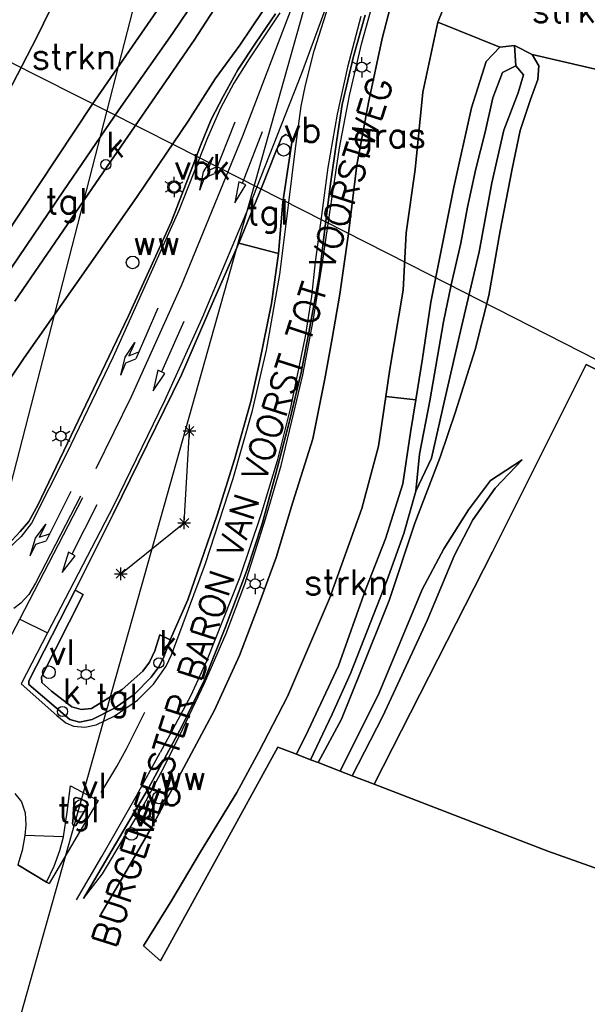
# Model space of a CAD drawing. Header units: millimetres. Extents: x 129727 to 131402, y 399018 to 399724.
# Tile 27 of 60: x 130059 to 130116, y 399271 to 399368. Entities that reach past the tile are written whole.
import ezdxf
from ezdxf.enums import TextEntityAlignment as Align

# ---------------------------------------------------------------- set-up
doc = ezdxf.new("R2010")
doc.units = ezdxf.units.MM
for name, color, linetype in [('EWD-MB-NW-MBUISVLG', 1, 'Continuous'), ('HTI_grens RWS', 162, 'FENCELINE1'), ('MDI-IN-OPNAMEGRENS', 7, 'Continuous'), ('MDI-VL-BEPLANTING', 7, 'Continuous'), ('MDI-VL-GRAS', 7, 'Continuous'), ('MDI-VL-GROND', 7, 'Continuous'), ('MDI-VL-TALUD', 7, 'Continuous'), ('MDI-VL-VERHARDING', 7, 'Continuous'), ('MDI-XX-BEPLANTING', 80, 'Continuous'), ('MDI-XX-BORD', 255, 'Continuous'), ('MDI-XX-GELEIDERAIL', 200, 'Continuous'), ('MDI-XX-GRAS', 7, 'Continuous'), ('MDI-XX-GREPPEL', 160, 'Continuous'), ('MDI-XX-MARKERING', 251, 'Continuous'), ('MDI-XX-RASTER', 255, 'Continuous'), ('MDI-XX-RIOLERING', 130, 'Continuous'), ('MDI-XX-TALUD', 84, 'Continuous'), ('MDI-XX-TEKST25', 12, 'Continuous'), ('MDI-XX-TERREINAFSCH', 253, 'Continuous'), ('MDI-XX-VERHARDING', 30, 'Continuous')]:
    doc.layers.add(name, color=color, linetype=linetype)
doc.styles.add('ROMANS25', font='ROMANS.shx', dxfattribs={"height": 2.5})
doc.linetypes.add('FENCELINE1', pattern='A,6.35,-2.54,[133,ltypeshp.shx,S=2.54,R=0,X=-2.54,Y=0],-2.54,25.4', length=36.83)

msp = doc.modelspace()

# ---------------------------------------------------------------- linework, layer by layer
for p, q in [((130093.274, 399364.262), (130093.274, 399364.762)), ((130092.841, 399364.012), (130092.408, 399364.262)), ((130093.707, 399364.012), (130094.14, 399364.262)), ((130092.841, 399363.512), (130092.408, 399363.262)), ((130093.274, 399363.262), (130093.274, 399362.762)), ((130093.707, 399363.512), (130094.14, 399363.262)), ((130080.722, 399358.319), (130078.715, 399353.252)), ((130083.444, 399357.361), (130081.466, 399352.283)), ((130077.647, 399353.406), (130078.552, 399354.876)), ((130078.552, 399354.876), (130078.018, 399353.528)), ((130078.018, 399353.528), (130078.991, 399353.949)), ((130077.263, 399351.622), (130077.647, 399353.406)), ((130077.741, 399352.831), (130078.715, 399353.252)), ((130074.289, 399352.169), (130073.856, 399352.419)), ((130074.722, 399352.419), (130074.722, 399352.919)), ((130075.155, 399352.169), (130075.588, 399352.419)), ((130077.263, 399351.622), (130077.741, 399352.831)), ((130081.116, 399352.419), (130080.721, 399350.373)), ((130080.721, 399350.373), (130081.815, 399352.147)), ((130081.815, 399352.147), (130081.116, 399352.419)), ((130074.289, 399351.669), (130073.856, 399351.419)), ((130074.722, 399351.419), (130074.722, 399350.919)), ((130075.155, 399351.669), (130075.588, 399351.419)), ((130073.103, 399339.931), (130070.947, 399334.926)), ((130075.672, 399338.638), (130073.471, 399333.652)), ((130069.883, 399335.112), (130070.832, 399336.554)), ((130070.832, 399336.554), (130070.258, 399335.222)), ((130070.258, 399335.222), (130071.243, 399335.615)), ((130069.447, 399333.34), (130069.883, 399335.112)), ((130069.447, 399333.34), (130069.961, 399334.534)), ((130069.961, 399334.534), (130070.947, 399334.926)), ((130073.128, 399333.804), (130072.643, 399331.777)), ((130072.643, 399331.777), (130073.814, 399333.501)), ((130073.814, 399333.501), (130073.128, 399333.804)), ((130063.107, 399327.542), (130062.674, 399327.792)), ((130063.54, 399327.792), (130063.54, 399328.292)), ((130063.973, 399327.542), (130064.406, 399327.792)), ((130075.62, 399327.813), (130076.87, 399327.813)), ((130075.803, 399327.371), (130076.687, 399328.255)), ((130076.687, 399327.371), (130075.803, 399328.255)), ((130076.245, 399327.188), (130076.245, 399328.438)), ((130063.107, 399327.042), (130062.674, 399326.792)), ((130063.54, 399326.792), (130063.54, 399326.292)), ((130063.973, 399327.042), (130064.406, 399326.792)), ((130064.508, 399321.839), (130062.069, 399316.965)), ((130067.077, 399320.504), (130064.604, 399315.648)), ((130075.283, 399318.274), (130076.167, 399319.158)), ((130076.167, 399318.274), (130075.283, 399319.158)), ((130075.725, 399318.091), (130075.725, 399319.341)), ((130061.019, 399317.211), (130062.047, 399318.597)), ((130062.047, 399318.597), (130061.399, 399317.301)), ((130075.1, 399318.716), (130076.35, 399318.716)), ((130060.481, 399315.467), (130061.019, 399317.211)), ((130061.063, 399316.63), (130062.069, 399316.965)), ((130061.399, 399317.301), (130062.405, 399317.636)), ((130060.481, 399315.467), (130061.063, 399316.63)), ((130064.269, 399315.818), (130063.673, 399313.821)), ((130063.673, 399313.821), (130064.938, 399315.477)), ((130064.938, 399315.477), (130064.269, 399315.818)), ((130069.002, 399313.251), (130069.886, 399314.135)), ((130069.886, 399313.251), (130069.002, 399314.135)), ((130069.444, 399313.068), (130069.444, 399314.318)), ((130068.819, 399313.693), (130070.069, 399313.693)), ((130082.317, 399312.941), (130081.884, 399313.191)), ((130082.75, 399313.191), (130082.75, 399313.691)), ((130083.183, 399312.941), (130083.616, 399313.191)), ((130082.317, 399312.441), (130081.884, 399312.191)), ((130082.75, 399312.191), (130082.75, 399311.691)), ((130083.183, 399312.441), (130083.616, 399312.191)), ((130066.023, 399304.242), (130066.023, 399304.742)), ((130065.59, 399303.992), (130065.157, 399304.242)), ((130065.59, 399303.492), (130065.157, 399303.242)), ((130066.456, 399303.992), (130066.889, 399304.242)), ((130066.456, 399303.492), (130066.889, 399303.242)), ((130066.023, 399303.242), (130066.023, 399302.742)), ((130071.794, 399290.542), (130071.794, 399291.042)), ((130071.361, 399290.292), (130070.928, 399290.542)), ((130071.361, 399289.792), (130070.928, 399289.542)), ((130072.227, 399290.292), (130072.66, 399290.542)), ((130072.227, 399289.792), (130072.66, 399289.542)), ((130071.794, 399289.542), (130071.794, 399289.042))]:
    msp.add_line(p, q)
for centre, radius in [((130093.274, 399363.762), 0.5), ((130085.547, 399355.596), 0.625), ((130067.982, 399354.131), 0.5), ((130074.722, 399351.919), 0.625), ((130074.722, 399351.919), 0.5), ((130070.62, 399344.462), 0.625), ((130063.54, 399327.292), 0.5), ((130082.75, 399312.691), 0.5), ((130073.222, 399304.881), 0.5), ((130062.346, 399303.959), 0.625), ((130066.023, 399303.742), 0.5), ((130063.693, 399300.087), 0.5), ((130073.215, 399291.581), 0.625), ((130065.519, 399290.754), 0.625), ((130071.794, 399290.042), 0.625), ((130071.794, 399290.042), 0.5), ((130070.513, 399287.985), 0.625)]:
    msp.add_circle(centre, radius)
at = {"layer": 'EWD-MB-NW-MBUISVLG'}
for points in [[(130078.41, 399399.725), (130040.103, 399250.928)], [(130094.063, 399392.721), (130047.575, 399227.662)]]:
    msp.add_lwpolyline(points, dxfattribs=at)
at = {"layer": 'HTI_grens RWS', "linetype": 'FENCELINE1', "ltscale": 0.2}
msp.add_lwpolyline([(130000, 399394.103), (130023.492, 399382.014), (130051.869, 399367.611), (130074.726, 399356.089), (130099.987, 399343.266), (130254.29, 399264.59), (130319.155, 399252.697), (130442.229, 399230.165), (130761.979, 399171.579), (130855.528, 399169.639)], dxfattribs=at)
at = {"layer": 'MDI-IN-OPNAMEGRENS'}
for p, q in [((130073.366, 399275.425), (130084.989, 399296.561)), ((130084.989, 399296.561), (130086.832, 399295.85)), ((130086.832, 399295.85), (130088.217, 399295.316)), ((130088.217, 399295.316), (130088.955, 399295.032)), ((130088.955, 399295.032), (130091.129, 399294.194)), ((130091.129, 399294.194), (130092.341, 399293.726)), ((130092.341, 399293.726), (130094.513, 399292.889)), ((130094.513, 399292.889), (130111.674, 399286.272)), ((130111.674, 399286.272), (130122.119, 399282.542)), ((130059.26, 399284.925), (130062.106, 399283.229)), ((130062.106, 399283.229), (130062.369, 399283.073)), ((130071.706, 399276.904), (130073.366, 399275.425))]:
    msp.add_line(p, q, dxfattribs=at)
at = {"layer": 'MDI-VL-BEPLANTING'}
for p, q in [((130061.173, 399366.807), (130064.644, 399373.927)), ((130076.281, 399374.033), (130066.632, 399360.084)), ((130100.792, 399368.224), (130102.664, 399372.885)), ((130106.926, 399365.735), (130100.792, 399368.224)), ((130100.792, 399368.224), (130100.792, 399368.224)), ((130056.557, 399357.901), (130061.173, 399366.807)), ((130108.391, 399365.917), (130106.926, 399365.735)), ((130110.137, 399365.03), (130108.391, 399365.917)), ((130110.787, 399363.896), (130110.137, 399365.03)), ((130110.137, 399365.03), (130117.968, 399363.213)), ((130117.968, 399363.213), (130110.137, 399365.03)), ((130110.692, 399362.544), (130110.787, 399363.896)), ((130109.97, 399360.573), (130110.692, 399362.544)), ((130066.632, 399360.084), (130057.878, 399346.91)), ((130108.937, 399357.504), (130109.97, 399360.573)), ((130108.16, 399353.712), (130108.937, 399357.504)), ((130106.949, 399347.604), (130108.16, 399353.712)), ((130105.84, 399341.192), (130106.949, 399347.604)), ((130104.493, 399335.866), (130105.84, 399341.192)), ((130102.553, 399329.703), (130104.493, 399335.866)), ((130115.476, 399334.389), (130106.213, 399315.879)), ((130128.589, 399327.671), (130115.476, 399334.389)), ((130094.933, 399326.318), (130095.663, 399331.214)), ((130095.663, 399331.214), (130098.615, 399330.876)), ((130098.615, 399330.876), (130098.089, 399327.656)), ((130101.03, 399325.209), (130102.553, 399329.703)), ((130098.089, 399327.656), (130097.33, 399322.59)), ((130093.284, 399320.134), (130094.933, 399326.318)), ((130098.535, 399318.695), (130101.03, 399325.209)), ((130109.12, 399324.957), (130106.007, 399322.923)), ((130106.469, 399322.165), (130109.12, 399324.957)), ((130106.007, 399322.923), (130103.84, 399319.999)), ((130097.33, 399322.59), (130095.624, 399317.16)), ((130104.257, 399319.01), (130106.469, 399322.165)), ((130090.085, 399311.265), (130093.284, 399320.134)), ((130103.84, 399319.999), (130101.38, 399316.146)), ((130102.434, 399315.538), (130104.257, 399319.01)), ((130095.979, 399311.059), (130098.535, 399318.695)), ((130095.624, 399317.16), (130093.647, 399312.106)), ((130101.38, 399316.146), (130099.264, 399312.15)), ((130106.213, 399315.879), (130094.513, 399292.889)), ((130099.758, 399309.061), (130102.434, 399315.538)), ((130093.647, 399312.106), (130090.966, 399304.581)), ((130099.264, 399312.15), (130094.985, 399301.941)), ((130085.944, 399301.555), (130090.085, 399311.265)), ((130093.18, 399304.055), (130095.979, 399311.059)), ((130095.357, 399299.626), (130099.758, 399309.061)), ((130090.966, 399304.581), (130087.983, 399298.211)), ((130091.262, 399299.32), (130093.18, 399304.055)), ((130083.099, 399296.089), (130085.944, 399301.555)), ((130094.985, 399301.941), (130091.129, 399294.194)), ((130092.341, 399293.726), (130095.357, 399299.626)), ((130088.955, 399295.032), (130091.262, 399299.32)), ((130087.983, 399298.211), (130086.832, 399295.85)), ((130084.989, 399296.561), (130073.366, 399275.425)), ((130086.832, 399295.85), (130084.989, 399296.561)), ((130080.939, 399292.068), (130083.099, 399296.089)), ((130091.129, 399294.194), (130088.955, 399295.032)), ((130094.513, 399292.889), (130092.341, 399293.726)), ((130077.345, 399286.218), (130080.939, 399292.068)), ((130074.514, 399281.434), (130077.345, 399286.218)), ((130071.706, 399276.904), (130074.514, 399281.434)), ((130073.366, 399275.425), (130071.706, 399276.904))]:
    msp.add_line(p, q, dxfattribs=at)
at = {"layer": 'MDI-VL-GRAS'}
for p, q in [((130064.644, 399373.927), (130061.173, 399366.807)), ((130066.632, 399360.084), (130076.281, 399374.033)), ((130102.664, 399372.885), (130100.792, 399368.224)), ((130077.705, 399371.769), (130074.561, 399367.08)), ((130095.301, 399366.616), (130096.786, 399372.326)), ((130096.786, 399372.326), (130095.301, 399366.616)), ((130081.238, 399365.926), (130083.531, 399369.376)), ((130084.738, 399369.023), (130082.846, 399366.235)), ((130092.463, 399364.833), (130093.614, 399368.893)), ((130099.328, 399361.307), (130100.792, 399368.224)), ((130100.792, 399368.224), (130099.328, 399361.307)), ((130100.792, 399368.224), (130106.926, 399365.735)), ((130061.173, 399366.807), (130056.557, 399357.901)), ((130074.561, 399367.08), (130069.25, 399359.535)), ((130093.946, 399360.275), (130095.301, 399366.616)), ((130095.301, 399366.616), (130093.946, 399360.275)), ((130078.792, 399362.603), (130081.238, 399365.926)), ((130082.846, 399366.235), (130081.026, 399363.514)), ((130105.583, 399364.32), (130106.926, 399365.735)), ((130106.926, 399365.735), (130105.583, 399364.32)), ((130106.926, 399365.735), (130108.391, 399365.917)), ((130108.391, 399365.917), (130108.494, 399363.886)), ((130108.494, 399363.886), (130108.391, 399365.917)), ((130108.391, 399365.917), (130110.137, 399365.03)), ((130091.338, 399360.09), (130092.463, 399364.833)), ((130110.137, 399365.03), (130110.787, 399363.896)), ((130104.123, 399359.741), (130105.583, 399364.32)), ((130105.583, 399364.32), (130104.123, 399359.741)), ((130108.494, 399363.886), (130107.176, 399363.255)), ((130107.176, 399363.255), (130108.494, 399363.886)), ((130109.26, 399363.015), (130108.494, 399363.886)), ((130108.494, 399363.886), (130108.494, 399363.886)), ((130108.494, 399363.886), (130109.26, 399363.015)), ((130110.787, 399363.896), (130110.692, 399362.544)), ((130081.026, 399363.514), (130079.564, 399360.867)), ((130107.176, 399363.255), (130106.251, 399360.721)), ((130106.251, 399360.721), (130107.176, 399363.255)), ((130108.727, 399361.233), (130109.26, 399363.015)), ((130109.26, 399363.015), (130108.727, 399361.233)), ((130076.116, 399358.432), (130078.792, 399362.603)), ((130110.692, 399362.544), (130109.97, 399360.573)), ((130079.564, 399360.867), (130078.375, 399358.58)), ((130098.56, 399353.653), (130099.328, 399361.307)), ((130099.328, 399361.307), (130098.56, 399353.653)), ((130107.319, 399357.548), (130108.727, 399361.233)), ((130108.727, 399361.233), (130107.319, 399357.548)), ((130057.878, 399346.91), (130066.632, 399360.084)), ((130090.8, 399356.588), (130091.338, 399360.09)), ((130092.793, 399354.086), (130093.946, 399360.275)), ((130093.946, 399360.275), (130092.793, 399354.086)), ((130106.251, 399360.721), (130105.479, 399357.342)), ((130105.479, 399357.342), (130106.251, 399360.721)), ((130109.97, 399360.573), (130108.937, 399357.504)), ((130069.25, 399359.535), (130063.805, 399351.546)), ((130102.383, 399351.913), (130104.123, 399359.741)), ((130104.123, 399359.741), (130102.383, 399351.913)), ((130071.065, 399350.983), (130076.116, 399358.432)), ((130078.375, 399358.58), (130077.383, 399356.106)), ((130105.479, 399357.342), (130104.553, 399353.721)), ((130104.553, 399353.721), (130105.479, 399357.342)), ((130106.134, 399352.327), (130107.319, 399357.548)), ((130107.319, 399357.548), (130106.134, 399352.327)), ((130108.937, 399357.504), (130108.16, 399353.712)), ((130077.383, 399356.106), (130076.034, 399352.622)), ((130090.147, 399352.013), (130090.8, 399356.588)), ((130091.963, 399347.334), (130092.793, 399354.086)), ((130092.793, 399354.086), (130091.963, 399347.334)), ((130097.656, 399347.382), (130098.56, 399353.653)), ((130098.56, 399353.653), (130097.656, 399347.382)), ((130104.553, 399353.721), (130103.72, 399349.937)), ((130103.72, 399349.937), (130104.553, 399353.721)), ((130108.16, 399353.712), (130106.949, 399347.604)), ((130076.034, 399352.622), (130074.439, 399348.431)), ((130089.608, 399347.477), (130090.147, 399352.013)), ((130104.891, 399345.524), (130106.134, 399352.327)), ((130106.134, 399352.327), (130104.891, 399345.524)), ((130063.805, 399351.546), (130057.853, 399342.79)), ((130101.163, 399345.814), (130102.383, 399351.913)), ((130102.383, 399351.913), (130101.163, 399345.814)), ((130066.248, 399344.105), (130071.065, 399350.983)), ((130103.72, 399349.937), (130103.066, 399346.385)), ((130103.066, 399346.385), (130103.72, 399349.937)), ((130074.439, 399348.431), (130070.221, 399339.192)), ((130089.078, 399343.115), (130089.608, 399347.477)), ((130091.096, 399341.321), (130091.963, 399347.334)), ((130091.963, 399347.334), (130091.096, 399341.321)), ((130097.378, 399341.735), (130097.656, 399347.382)), ((130097.656, 399347.382), (130097.378, 399341.735)), ((130106.949, 399347.604), (130105.84, 399341.192)), ((130078.501, 399340.369), (130081.139, 399346.359)), ((130081.139, 399346.359), (130085.057, 399345.337)), ((130103.066, 399346.385), (130102.101, 399342.263)), ((130102.101, 399342.263), (130103.066, 399346.385)), ((130085.057, 399345.337), (130084.354, 399340.396)), ((130100.11, 399340.542), (130101.163, 399345.814)), ((130101.163, 399345.814), (130100.11, 399340.542)), ((130103.147, 399338.098), (130104.891, 399345.524)), ((130104.891, 399345.524), (130103.147, 399338.098)), ((130059.916, 399335.045), (130066.248, 399344.105)), ((130088.131, 399338.082), (130089.078, 399343.115)), ((130102.101, 399342.263), (130101.362, 399338.594)), ((130101.362, 399338.594), (130102.101, 399342.263)), ((130090.347, 399336.963), (130091.096, 399341.321)), ((130091.096, 399341.321), (130090.347, 399336.963)), ((130096.067, 399333.923), (130097.378, 399341.735)), ((130097.378, 399341.735), (130096.067, 399333.923)), ((130075.443, 399333.372), (130078.501, 399340.369)), ((130084.354, 399340.396), (130083.155, 399334.591)), ((130099.282, 399334.957), (130100.11, 399340.542)), ((130100.11, 399340.542), (130099.282, 399334.957)), ((130105.84, 399341.192), (130104.493, 399335.866)), ((130070.221, 399339.192), (130065.985, 399330.406)), ((130101.362, 399338.594), (130100.017, 399330.775)), ((130100.017, 399330.775), (130101.362, 399338.594)), ((130087.285, 399333.591), (130088.131, 399338.082)), ((130101.484, 399330.968), (130103.147, 399338.098)), ((130103.147, 399338.098), (130101.484, 399330.968)), ((130089.615, 399332.951), (130090.347, 399336.963)), ((130090.347, 399336.963), (130089.615, 399332.951)), ((130104.493, 399335.866), (130102.553, 399329.703)), ((130054.143, 399326.514), (130059.916, 399335.045)), ((130083.155, 399334.591), (130082.294, 399330.708)), ((130098.615, 399330.876), (130099.282, 399334.957)), ((130099.282, 399334.957), (130098.615, 399330.876)), ((130086.136, 399328.77), (130087.285, 399333.591)), ((130095.663, 399331.214), (130096.067, 399333.923)), ((130096.067, 399333.923), (130095.663, 399331.214)), ((130068.697, 399319.57), (130075.443, 399333.372)), ((130088.424, 399327.035), (130089.615, 399332.951)), ((130089.615, 399332.951), (130088.424, 399327.035)), ((130082.294, 399330.708), (130080.691, 399324.991)), ((130095.663, 399331.214), (130094.933, 399326.318)), ((130098.615, 399330.876), (130095.663, 399331.214)), ((130095.663, 399331.214), (130095.663, 399331.214)), ((130098.089, 399327.656), (130098.615, 399330.876)), ((130100.017, 399330.775), (130098.984, 399325.518)), ((130098.984, 399325.518), (130100.017, 399330.775)), ((130100.163, 399325.113), (130101.484, 399330.968)), ((130101.484, 399330.968), (130100.163, 399325.113)), ((130065.985, 399330.406), (130061.265, 399320.481)), ((130102.553, 399329.703), (130101.03, 399325.209)), ((130084.759, 399323.465), (130086.136, 399328.77)), ((130086.455, 399320.766), (130088.424, 399327.035)), ((130088.424, 399327.035), (130086.455, 399320.766)), ((130097.33, 399322.59), (130098.089, 399327.656)), ((130094.933, 399326.318), (130093.284, 399320.134)), ((130080.691, 399324.991), (130078.983, 399319.512)), ((130101.03, 399325.209), (130098.535, 399318.695)), ((130098.984, 399325.518), (130098.629, 399321.846)), ((130098.629, 399321.846), (130098.984, 399325.518)), ((130098.629, 399321.846), (130100.163, 399325.113)), ((130100.163, 399325.113), (130098.629, 399321.846)), ((130106.007, 399322.923), (130109.12, 399324.957)), ((130109.12, 399324.957), (130106.469, 399322.165)), ((130109.12, 399324.957), (130109.12, 399324.957)), ((130083.434, 399318.635), (130084.759, 399323.465)), ((130103.84, 399319.999), (130106.007, 399322.923)), ((130095.624, 399317.16), (130097.33, 399322.59)), ((130098.629, 399321.846), (130097.442, 399317.687)), ((130097.442, 399317.687), (130098.629, 399321.846)), ((130098.629, 399321.846), (130098.629, 399321.846)), ((130106.469, 399322.165), (130104.257, 399319.01)), ((130061.265, 399320.481), (130060.356, 399318.866)), ((130084.826, 399315.296), (130086.455, 399320.766)), ((130086.455, 399320.766), (130084.826, 399315.296)), ((130093.284, 399320.134), (130090.085, 399311.265)), ((130101.38, 399316.146), (130103.84, 399319.999)), ((130064.954, 399312.058), (130068.697, 399319.57)), ((130078.983, 399319.512), (130076.072, 399311.116)), ((130104.257, 399319.01), (130102.434, 399315.538)), ((130060.356, 399318.866), (130059.506, 399317.87)), ((130081.901, 399314.016), (130083.434, 399318.635)), ((130098.535, 399318.695), (130095.979, 399311.059)), ((130059.506, 399317.87), (130058.281, 399316.543)), ((130093.647, 399312.106), (130095.624, 399317.16)), ((130097.442, 399317.687), (130095.752, 399312.984)), ((130095.752, 399312.984), (130097.442, 399317.687)), ((130099.264, 399312.15), (130101.38, 399316.146)), ((130083.048, 399310.455), (130084.826, 399315.296)), ((130084.826, 399315.296), (130083.048, 399310.455)), ((130102.434, 399315.538), (130099.758, 399309.061)), ((130079.788, 399308.362), (130081.901, 399314.016)), ((130090.966, 399304.581), (130093.647, 399312.106)), ((130095.752, 399312.984), (130092.168, 399303.834)), ((130092.168, 399303.834), (130095.752, 399312.984)), ((130094.985, 399301.941), (130099.264, 399312.15)), ((130061.626, 399303.509), (130065.743, 399311.637)), ((130065.743, 399311.637), (130064.954, 399312.058)), ((130064.954, 399312.058), (130064.954, 399312.058)), ((130090.085, 399311.265), (130085.944, 399301.555)), ((130076.072, 399311.116), (130074.331, 399307.156)), ((130081.182, 399305.607), (130083.048, 399310.455)), ((130083.048, 399310.455), (130081.182, 399305.607)), ((130095.979, 399311.059), (130093.18, 399304.055)), ((130077.746, 399303.2), (130079.788, 399308.362)), ((130099.758, 399309.061), (130095.357, 399299.626)), ((130073.316, 399307.669), (130072.815, 399306.067)), ((130074.331, 399307.156), (130073.316, 399307.669)), ((130072.815, 399306.067), (130072.283, 399304.97)), ((130078.712, 399300.198), (130081.182, 399305.607)), ((130081.182, 399305.607), (130078.712, 399300.198)), ((130072.283, 399304.97), (130071.63, 399304.067)), ((130087.983, 399298.211), (130090.966, 399304.581)), ((130061.634, 399302.963), (130061.626, 399303.509)), ((130071.63, 399304.067), (130069.601, 399302.272)), ((130092.168, 399303.834), (130090.363, 399299.829)), ((130090.363, 399299.829), (130092.168, 399303.834)), ((130093.18, 399304.055), (130091.262, 399299.32)), ((130062.616, 399302.097), (130061.634, 399302.963)), ((130075.525, 399298.66), (130077.746, 399303.2)), ((130064.609, 399300.538), (130062.616, 399302.097)), ((130069.601, 399302.272), (130066.565, 399300.37)), ((130085.944, 399301.555), (130083.099, 399296.089)), ((130091.129, 399294.194), (130094.985, 399301.941)), ((130065.546, 399300.275), (130064.609, 399300.538)), ((130066.565, 399300.37), (130065.546, 399300.275)), ((130075.68, 399294.561), (130078.712, 399300.198)), ((130078.712, 399300.198), (130075.68, 399294.561)), ((130090.363, 399299.829), (130088.217, 399295.316)), ((130088.217, 399295.316), (130090.363, 399299.829)), ((130095.357, 399299.626), (130092.341, 399293.726)), ((130072.189, 399292.513), (130075.525, 399298.66)), ((130091.262, 399299.32), (130088.955, 399295.032)), ((130086.832, 399295.85), (130087.983, 399298.211)), ((130083.099, 399296.089), (130080.939, 399292.068)), ((130088.217, 399295.316), (130086.832, 399295.85)), ((130086.832, 399295.85), (130086.832, 399295.85)), ((130088.955, 399295.032), (130088.217, 399295.316)), ((130072.498, 399288.622), (130075.68, 399294.561)), ((130075.68, 399294.561), (130072.498, 399288.622)), ((130092.341, 399293.726), (130091.129, 399294.194)), ((130065.758, 399281.6), (130072.189, 399292.513)), ((130080.939, 399292.068), (130077.345, 399286.218)), ((130069.828, 399284.016), (130072.498, 399288.622)), ((130072.498, 399288.622), (130069.828, 399284.016)), ((130077.345, 399286.218), (130074.514, 399281.434)), ((130067.486, 399280.025), (130069.828, 399284.016)), ((130069.828, 399284.016), (130067.486, 399280.025)), ((130074.514, 399281.434), (130071.706, 399276.904))]:
    msp.add_line(p, q, dxfattribs=at)
at = {"layer": 'MDI-VL-GROND'}
for p, q in [((130106.213, 399315.879), (130115.476, 399334.389)), ((130115.476, 399334.389), (130128.589, 399327.671)), ((130094.513, 399292.889), (130106.213, 399315.879)), ((130111.674, 399286.272), (130094.513, 399292.889)), ((130122.119, 399282.542), (130111.674, 399286.272))]:
    msp.add_line(p, q, dxfattribs=at)
at = {"layer": 'MDI-VL-TALUD'}
for p, q in [((130061.173, 399366.807), (130064.644, 399373.927)), ((130076.281, 399374.033), (130066.632, 399360.084)), ((130102.664, 399372.885), (130100.792, 399368.224)), ((130095.301, 399366.616), (130096.786, 399372.326)), ((130100.792, 399368.224), (130099.328, 399361.307)), ((130056.557, 399357.901), (130061.173, 399366.807)), ((130093.946, 399360.275), (130095.301, 399366.616)), ((130105.583, 399364.32), (130106.926, 399365.735)), ((130106.926, 399365.735), (130108.391, 399365.917)), ((130108.391, 399365.917), (130108.494, 399363.886)), ((130108.494, 399363.886), (130108.391, 399365.917)), ((130108.391, 399365.917), (130110.137, 399365.03)), ((130110.137, 399365.03), (130110.787, 399363.896)), ((130104.123, 399359.741), (130105.583, 399364.32)), ((130108.494, 399363.886), (130107.176, 399363.255)), ((130109.26, 399363.015), (130108.494, 399363.886)), ((130108.494, 399363.886), (130108.494, 399363.886)), ((130110.787, 399363.896), (130110.692, 399362.544)), ((130107.176, 399363.255), (130106.251, 399360.721)), ((130108.727, 399361.233), (130109.26, 399363.015)), ((130110.692, 399362.544), (130109.97, 399360.573)), ((130099.328, 399361.307), (130098.56, 399353.653)), ((130107.319, 399357.548), (130108.727, 399361.233)), ((130066.632, 399360.084), (130057.878, 399346.91)), ((130092.793, 399354.086), (130093.946, 399360.275)), ((130106.251, 399360.721), (130105.479, 399357.342)), ((130109.97, 399360.573), (130108.937, 399357.504)), ((130102.383, 399351.913), (130104.123, 399359.741)), ((130105.479, 399357.342), (130104.553, 399353.721)), ((130106.134, 399352.327), (130107.319, 399357.548)), ((130108.937, 399357.504), (130108.16, 399353.712)), ((130091.963, 399347.334), (130092.793, 399354.086)), ((130098.56, 399353.653), (130097.656, 399347.382)), ((130104.553, 399353.721), (130103.72, 399349.937)), ((130108.16, 399353.712), (130106.949, 399347.604)), ((130104.891, 399345.524), (130106.134, 399352.327)), ((130101.163, 399345.814), (130102.383, 399351.913)), ((130103.72, 399349.937), (130103.066, 399346.385)), ((130091.096, 399341.321), (130091.963, 399347.334)), ((130097.656, 399347.382), (130097.378, 399341.735)), ((130106.949, 399347.604), (130105.84, 399341.192)), ((130103.066, 399346.385), (130102.101, 399342.263)), ((130100.11, 399340.542), (130101.163, 399345.814)), ((130103.147, 399338.098), (130104.891, 399345.524)), ((130102.101, 399342.263), (130101.362, 399338.594)), ((130090.347, 399336.963), (130091.096, 399341.321)), ((130097.378, 399341.735), (130096.067, 399333.923)), ((130099.282, 399334.957), (130100.11, 399340.542)), ((130105.84, 399341.192), (130104.493, 399335.866)), ((130101.362, 399338.594), (130100.017, 399330.775)), ((130101.484, 399330.968), (130103.147, 399338.098)), ((130089.615, 399332.951), (130090.347, 399336.963)), ((130104.493, 399335.866), (130102.553, 399329.703)), ((130098.615, 399330.876), (130099.282, 399334.957)), ((130096.067, 399333.923), (130095.663, 399331.214)), ((130088.424, 399327.035), (130089.615, 399332.951)), ((130095.663, 399331.214), (130094.933, 399326.318)), ((130098.089, 399327.656), (130098.615, 399330.876)), ((130100.017, 399330.775), (130098.984, 399325.518)), ((130100.163, 399325.113), (130101.484, 399330.968)), ((130102.553, 399329.703), (130101.03, 399325.209)), ((130086.455, 399320.766), (130088.424, 399327.035)), ((130097.33, 399322.59), (130098.089, 399327.656)), ((130094.933, 399326.318), (130093.284, 399320.134)), ((130101.03, 399325.209), (130098.535, 399318.695)), ((130098.984, 399325.518), (130098.629, 399321.846)), ((130098.629, 399321.846), (130100.163, 399325.113)), ((130106.007, 399322.923), (130109.12, 399324.957)), ((130109.12, 399324.957), (130106.469, 399322.165)), ((130103.84, 399319.999), (130106.007, 399322.923)), ((130095.624, 399317.16), (130097.33, 399322.59)), ((130098.629, 399321.846), (130097.442, 399317.687)), ((130097.442, 399317.687), (130098.629, 399321.846)), ((130106.469, 399322.165), (130104.257, 399319.01)), ((130084.826, 399315.296), (130086.455, 399320.766)), ((130093.284, 399320.134), (130090.085, 399311.265)), ((130101.38, 399316.146), (130103.84, 399319.999)), ((130104.257, 399319.01), (130102.434, 399315.538)), ((130098.535, 399318.695), (130095.979, 399311.059)), ((130093.647, 399312.106), (130095.624, 399317.16)), ((130097.442, 399317.687), (130095.752, 399312.984)), ((130095.752, 399312.984), (130097.442, 399317.687)), ((130099.264, 399312.15), (130101.38, 399316.146)), ((130083.048, 399310.455), (130084.826, 399315.296)), ((130102.434, 399315.538), (130099.758, 399309.061)), ((130090.966, 399304.581), (130093.647, 399312.106)), ((130095.752, 399312.984), (130092.168, 399303.834)), ((130092.168, 399303.834), (130095.752, 399312.984)), ((130094.985, 399301.941), (130099.264, 399312.15)), ((130090.085, 399311.265), (130085.944, 399301.555)), ((130081.182, 399305.607), (130083.048, 399310.455)), ((130095.979, 399311.059), (130093.18, 399304.055)), ((130099.758, 399309.061), (130095.357, 399299.626)), ((130078.712, 399300.198), (130081.182, 399305.607)), ((130087.983, 399298.211), (130090.966, 399304.581)), ((130092.168, 399303.834), (130090.363, 399299.829)), ((130090.363, 399299.829), (130092.168, 399303.834)), ((130093.18, 399304.055), (130091.262, 399299.32)), ((130085.944, 399301.555), (130083.099, 399296.089)), ((130091.129, 399294.194), (130094.985, 399301.941)), ((130075.68, 399294.561), (130078.712, 399300.198)), ((130090.363, 399299.829), (130088.217, 399295.316)), ((130088.217, 399295.316), (130090.363, 399299.829)), ((130095.357, 399299.626), (130092.341, 399293.726)), ((130091.262, 399299.32), (130088.955, 399295.032)), ((130086.832, 399295.85), (130087.983, 399298.211)), ((130083.099, 399296.089), (130080.939, 399292.068)), ((130088.217, 399295.316), (130086.832, 399295.85)), ((130086.832, 399295.85), (130086.832, 399295.85)), ((130088.955, 399295.032), (130088.217, 399295.316)), ((130072.498, 399288.622), (130075.68, 399294.561)), ((130092.341, 399293.726), (130091.129, 399294.194)), ((130091.129, 399294.194), (130091.129, 399294.194)), ((130080.939, 399292.068), (130077.345, 399286.218)), ((130069.828, 399284.016), (130072.498, 399288.622)), ((130077.345, 399286.218), (130074.514, 399281.434)), ((130067.486, 399280.025), (130069.828, 399284.016)), ((130074.514, 399281.434), (130071.706, 399276.904))]:
    msp.add_line(p, q, dxfattribs=at)
at = {"layer": 'MDI-VL-VERHARDING'}
for p, q in [((130074.561, 399367.08), (130077.705, 399371.769)), ((130076.715, 399366.432), (130079.654, 399370.994)), ((130079.654, 399370.994), (130076.715, 399366.432)), ((130083.531, 399369.376), (130081.238, 399365.926)), ((130082.846, 399366.235), (130084.738, 399369.023)), ((130093.614, 399368.893), (130092.463, 399364.833)), ((130069.25, 399359.535), (130074.561, 399367.08)), ((130067.398, 399352.881), (130076.715, 399366.432)), ((130076.715, 399366.432), (130067.398, 399352.881)), ((130081.238, 399365.926), (130078.792, 399362.603)), ((130081.026, 399363.514), (130082.846, 399366.235)), ((130092.463, 399364.833), (130091.338, 399360.09)), ((130079.564, 399360.867), (130081.026, 399363.514)), ((130078.792, 399362.603), (130076.116, 399358.432)), ((130078.375, 399358.58), (130079.564, 399360.867)), ((130091.338, 399360.09), (130090.8, 399356.588)), ((130063.805, 399351.546), (130069.25, 399359.535)), ((130076.116, 399358.432), (130071.065, 399350.983)), ((130077.383, 399356.106), (130078.375, 399358.58)), ((130084.764, 399355.349), (130085.365, 399356.858)), ((130085.365, 399356.858), (130084.764, 399355.349)), ((130085.365, 399356.858), (130085.764, 399357.101)), ((130085.764, 399357.101), (130085.365, 399356.858)), ((130085.764, 399357.101), (130086.219, 399356.862)), ((130086.219, 399356.862), (130085.764, 399357.101)), ((130086.219, 399356.862), (130086.368, 399356.329)), ((130086.368, 399356.329), (130086.219, 399356.862)), ((130076.034, 399352.622), (130077.383, 399356.106)), ((130086.368, 399356.329), (130085.47, 399350.432)), ((130085.47, 399350.432), (130086.368, 399356.329)), ((130090.8, 399356.588), (130090.147, 399352.013)), ((130083.428, 399351.999), (130084.764, 399355.349)), ((130084.764, 399355.349), (130083.428, 399351.999)), ((130058.99, 399340.628), (130067.398, 399352.881)), ((130067.398, 399352.881), (130058.99, 399340.628)), ((130074.439, 399348.431), (130076.034, 399352.622)), ((130081.139, 399346.359), (130083.428, 399351.999)), ((130083.428, 399351.999), (130081.139, 399346.359)), ((130090.147, 399352.013), (130089.608, 399347.477)), ((130057.853, 399342.79), (130063.805, 399351.546)), ((130071.065, 399350.983), (130066.248, 399344.105)), ((130085.47, 399350.432), (130085.057, 399345.337)), ((130085.057, 399345.337), (130085.47, 399350.432)), ((130070.221, 399339.192), (130074.439, 399348.431)), ((130089.608, 399347.477), (130089.078, 399343.115)), ((130081.139, 399346.359), (130078.501, 399340.369)), ((130085.057, 399345.337), (130081.139, 399346.359)), ((130081.139, 399346.359), (130081.139, 399346.359)), ((130084.354, 399340.396), (130085.057, 399345.337)), ((130066.248, 399344.105), (130059.916, 399335.045)), ((130089.078, 399343.115), (130088.131, 399338.082)), ((130078.501, 399340.369), (130075.443, 399333.372)), ((130083.155, 399334.591), (130084.354, 399340.396)), ((130065.985, 399330.406), (130070.221, 399339.192)), ((130088.131, 399338.082), (130087.285, 399333.591)), ((130059.916, 399335.045), (130054.143, 399326.514)), ((130082.294, 399330.708), (130083.155, 399334.591)), ((130087.285, 399333.591), (130086.136, 399328.77)), ((130075.443, 399333.372), (130068.697, 399319.57)), ((130080.691, 399324.991), (130082.294, 399330.708)), ((130061.265, 399320.481), (130065.985, 399330.406)), ((130086.136, 399328.77), (130084.759, 399323.465)), ((130078.983, 399319.512), (130080.691, 399324.991)), ((130084.759, 399323.465), (130083.434, 399318.635)), ((130060.356, 399318.866), (130061.265, 399320.481)), ((130068.697, 399319.57), (130064.954, 399312.058)), ((130076.072, 399311.116), (130078.983, 399319.512)), ((130059.506, 399317.87), (130060.356, 399318.866)), ((130083.434, 399318.635), (130081.901, 399314.016)), ((130058.281, 399316.543), (130059.506, 399317.87)), ((130081.901, 399314.016), (130079.788, 399308.362)), ((130064.954, 399312.058), (130060.372, 399303.117)), ((130060.372, 399303.117), (130064.954, 399312.058)), ((130065.743, 399311.637), (130061.626, 399303.509)), ((130064.954, 399312.058), (130064.954, 399312.058)), ((130064.954, 399312.058), (130065.743, 399311.637)), ((130074.331, 399307.156), (130076.072, 399311.116)), ((130079.788, 399308.362), (130077.746, 399303.2)), ((130072.815, 399306.067), (130073.316, 399307.669)), ((130073.316, 399307.669), (130074.331, 399307.156)), ((130073.66, 399305.4), (130074.331, 399307.156)), ((130074.331, 399307.156), (130073.66, 399305.4)), ((130074.331, 399307.156), (130074.331, 399307.156)), ((130072.283, 399304.97), (130072.815, 399306.067)), ((130073.201, 399304.496), (130073.66, 399305.4)), ((130073.66, 399305.4), (130073.201, 399304.496)), ((130071.63, 399304.067), (130072.283, 399304.97)), ((130072.443, 399303.472), (130073.201, 399304.496)), ((130073.201, 399304.496), (130072.443, 399303.472)), ((130061.626, 399303.509), (130061.634, 399302.963)), ((130069.601, 399302.272), (130071.63, 399304.067)), ((130070.794, 399301.804), (130072.443, 399303.472)), ((130072.443, 399303.472), (130070.794, 399301.804)), ((130060.372, 399303.117), (130060.371, 399302.74)), ((130060.371, 399302.74), (130060.372, 399303.117)), ((130060.371, 399302.74), (130064.403, 399299.279)), ((130064.403, 399299.279), (130060.371, 399302.74)), ((130061.634, 399302.963), (130062.616, 399302.097)), ((130077.746, 399303.2), (130075.525, 399298.66)), ((130062.616, 399302.097), (130064.609, 399300.538)), ((130066.565, 399300.37), (130069.601, 399302.272)), ((130068.889, 399300.429), (130070.794, 399301.804)), ((130070.794, 399301.804), (130068.889, 399300.429)), ((130064.609, 399300.538), (130065.546, 399300.275)), ((130066.632, 399299.279), (130068.889, 399300.429)), ((130068.889, 399300.429), (130066.632, 399299.279)), ((130065.546, 399300.275), (130066.565, 399300.37)), ((130064.403, 399299.279), (130065.356, 399299.018)), ((130065.356, 399299.018), (130064.403, 399299.279)), ((130065.356, 399299.018), (130066.632, 399299.279)), ((130066.632, 399299.279), (130065.356, 399299.018)), ((130075.525, 399298.66), (130072.189, 399292.513)), ((130072.189, 399292.513), (130065.758, 399281.6)), ((130064.768, 399289.86), (130064.818, 399291.447)), ((130064.818, 399291.447), (130064.768, 399289.86)), ((130064.818, 399291.447), (130064.976, 399291.565)), ((130064.976, 399291.565), (130064.818, 399291.447)), ((130064.976, 399291.565), (130065.43, 399291.491)), ((130065.43, 399291.491), (130064.976, 399291.565)), ((130066.234, 399290.859), (130065.01, 399288.809)), ((130065.01, 399288.809), (130066.234, 399290.859)), ((130065.43, 399291.491), (130066.146, 399291.152)), ((130065.43, 399291.491), (130065.43, 399291.491)), ((130066.146, 399291.152), (130065.43, 399291.491)), ((130066.146, 399291.152), (130066.234, 399290.859)), ((130066.234, 399290.859), (130066.146, 399291.152)), ((130064.696, 399288.965), (130064.768, 399289.86)), ((130064.768, 399289.86), (130064.696, 399288.965)), ((130064.768, 399289.86), (130064.768, 399289.86)), ((130064.794, 399288.784), (130064.696, 399288.965)), ((130064.696, 399288.965), (130064.794, 399288.784)), ((130065.01, 399288.809), (130064.794, 399288.784)), ((130064.794, 399288.784), (130065.01, 399288.809)), ((130062.106, 399283.229), (130059.26, 399284.925)), ((130062.369, 399283.073), (130062.106, 399283.229))]:
    msp.add_line(p, q, dxfattribs=at)
at = {"layer": 'MDI-XX-BEPLANTING'}
for p, q in [((130075.725, 399318.716), (130076.245, 399327.813)), ((130069.444, 399313.693), (130075.725, 399318.716))]:
    msp.add_line(p, q, dxfattribs=at)
at = {"layer": 'MDI-XX-GELEIDERAIL'}
for p, q in [((130093.285, 399366.176), (130095.086, 399372.638)), ((130092.062, 399360.957), (130093.285, 399366.176)), ((130091.068, 399355.797), (130092.062, 399360.957)), ((130090.092, 399349.165), (130091.068, 399355.797)), ((130089.376, 399344.224), (130090.092, 399349.165)), ((130088.483, 399338.706), (130089.376, 399344.224)), ((130087.446, 399333.353), (130088.483, 399338.706)), ((130086.558, 399329.607), (130087.446, 399333.353)), ((130085.32, 399324.381), (130086.558, 399329.607)), ((130083.769, 399319.127), (130085.32, 399324.381)), ((130081.71, 399312.653), (130083.769, 399319.127)), ((130079.858, 399307.797), (130081.71, 399312.653)), ((130077.743, 399302.866), (130079.858, 399307.797)), ((130075.602, 399298.38), (130077.743, 399302.866)), ((130073.669, 399294.473), (130075.602, 399298.38)), ((130071.726, 399290.87), (130073.669, 399294.473)), ((130069.864, 399287.725), (130071.726, 399290.87)), ((130067.65, 399284.025), (130069.864, 399287.725)), ((130065.758, 399281.6), (130067.65, 399284.025))]:
    msp.add_line(p, q, dxfattribs=at)
at = {"layer": 'MDI-XX-GREPPEL'}
for p, q in [((130097.442, 399317.687), (130098.629, 399321.846)), ((130095.752, 399312.984), (130097.442, 399317.687)), ((130092.168, 399303.834), (130095.752, 399312.984)), ((130090.363, 399299.829), (130092.168, 399303.834)), ((130088.217, 399295.316), (130090.363, 399299.829))]:
    msp.add_line(p, q, dxfattribs=at)
at = {"layer": 'MDI-XX-MARKERING'}
for p, q in [((130091.398, 399374.292), (130087.32, 399363.142)), ((130088.582, 399365.369), (130091.398, 399374.292)), ((130087.538, 399372.793), (130081.48, 399356.934)), ((130085.171, 399369.14), (130082.159, 399364.58)), ((130093.19, 399368.789), (130091.868, 399363.751)), ((130087.724, 399361.985), (130088.582, 399365.369)), ((130082.159, 399364.58), (130080.626, 399362.202)), ((130091.868, 399363.751), (130090.831, 399359.114)), ((130087.32, 399363.142), (130082.505, 399350.907)), ((130080.626, 399362.202), (130079.298, 399359.714)), ((130087.293, 399359.908), (130087.724, 399361.985)), ((130086.711, 399355.74), (130087.293, 399359.908)), ((130079.298, 399359.714), (130078.024, 399356.768)), ((130090.831, 399359.114), (130089.913, 399353.866)), ((130081.48, 399356.934), (130075.418, 399342.17)), ((130078.024, 399356.768), (130075.201, 399349.605)), ((130086.066, 399350.393), (130086.711, 399355.74)), ((130089.913, 399353.866), (130089.284, 399349.118)), ((130082.505, 399350.907), (130077.664, 399339.382)), ((130085.182, 399343.282), (130086.066, 399350.393)), ((130075.201, 399349.605), (130068.694, 399335.143)), ((130089.284, 399349.118), (130088.684, 399344.515)), ((130088.684, 399344.515), (130088.314, 399341.108)), ((130083.856, 399335.811), (130085.182, 399343.282)), ((130075.418, 399342.17), (130070.492, 399331.177)), ((130088.314, 399341.108), (130087.677, 399337.147)), ((130077.664, 399339.382), (130077.634, 399339.28)), ((130077.634, 399339.28), (130073.781, 399330.784)), ((130087.677, 399337.147), (130086.217, 399330.124)), ((130082.475, 399329.844), (130083.856, 399335.811)), ((130068.694, 399335.143), (130064.078, 399325.553)), ((130070.492, 399331.177), (130066.993, 399324.067)), ((130073.781, 399330.784), (130068.73, 399320.422)), ((130080.568, 399323.124), (130082.475, 399329.844)), ((130086.217, 399330.124), (130084.903, 399324.864)), ((130064.078, 399325.553), (130060.612, 399318.688)), ((130084.903, 399324.864), (130083.291, 399319.506)), ((130077.818, 399314.715), (130080.568, 399323.124)), ((130059.464, 399309.224), (130065.716, 399321.245)), ((130065.477, 399321.371), (130061.027, 399312.75)), ((130068.73, 399320.422), (130062.213, 399307.849)), ((130083.291, 399319.506), (130081.236, 399313.375)), ((130060.612, 399318.688), (130059.602, 399317.385)), ((130059.602, 399317.385), (130058.307, 399316.146)), ((130074.458, 399305.68), (130077.818, 399314.715)), ((130081.236, 399313.375), (130077.913, 399305.072)), ((130061.027, 399312.75), (130060.349, 399311.658)), ((130060.349, 399311.658), (130059.584, 399310.78)), ((130059.584, 399310.78), (130058.891, 399310.25)), ((130057.141, 399304.783), (130059.464, 399309.224)), ((130059.464, 399309.224), (130062.213, 399307.849)), ((130062.213, 399307.849), (130059.597, 399302.802)), ((130073.931, 399304.566), (130074.458, 399305.68)), ((130072.704, 399302.784), (130073.931, 399304.566)), ((130077.913, 399305.072), (130076.386, 399301.67)), ((130059.597, 399302.802), (130063.134, 399299.674)), ((130071.114, 399301.202), (130072.704, 399302.784)), ((130076.386, 399301.67), (130074.316, 399297.765)), ((130068.807, 399299.619), (130071.114, 399301.202)), ((130063.134, 399299.674), (130064.033, 399298.966)), ((130067.024, 399298.763), (130068.807, 399299.619)), ((130070.913, 399298.18), (130071.828, 399300.005)), ((130064.033, 399298.966), (130064.793, 399298.645)), ((130064.793, 399298.645), (130065.894, 399298.538)), ((130065.894, 399298.538), (130067.024, 399298.763)), ((130070.012, 399296.381), (130070.913, 399298.18)), ((130074.316, 399297.765), (130073.357, 399296.022)), ((130069.06, 399294.629), (130070.012, 399296.381)), ((130070.998, 399291.746), (130073.357, 399296.022)), ((130067.513, 399292.069), (130069.06, 399294.629)), ((130064.144, 399290.136), (130064.467, 399292.719)), ((130064.467, 399292.719), (130067.207, 399291.289)), ((130058.989, 399291.967), (130059.624, 399291.155)), ((130067.585, 399285.741), (130070.998, 399291.746)), ((130059.624, 399291.155), (130060.015, 399290.051)), ((130067.207, 399291.289), (130064.899, 399287.393)), ((130060.015, 399290.051), (130060.068, 399288.887)), ((130063.781, 399287.689), (130064.144, 399290.136)), ((130060.068, 399288.887), (130059.968, 399287.832)), ((130059.968, 399287.832), (130059.717, 399286.358)), ((130063.781, 399287.689), (130059.968, 399287.832)), ((130064.899, 399287.393), (130062.369, 399283.073)), ((130063.411, 399286.327), (130063.781, 399287.689)), ((130059.717, 399286.358), (130059.26, 399284.925)), ((130062.872, 399284.787), (130063.411, 399286.327)), ((130065.088, 399281.453), (130067.585, 399285.741)), ((130062.106, 399283.229), (130062.872, 399284.787))]:
    msp.add_line(p, q, dxfattribs=at)
at = {"layer": 'MDI-XX-RASTER'}
for p, q in [((130106.213, 399315.879), (130115.476, 399334.389)), ((130115.476, 399334.389), (130128.589, 399327.671)), ((130094.513, 399292.889), (130106.213, 399315.879))]:
    msp.add_line(p, q, dxfattribs=at)
at = {"layer": 'MDI-XX-TALUD'}
for p, q in [((130064.644, 399373.927), (130061.173, 399366.807)), ((130066.632, 399360.084), (130076.281, 399374.033)), ((130100.792, 399368.224), (130102.664, 399372.885)), ((130096.786, 399372.326), (130095.301, 399366.616)), ((130099.328, 399361.307), (130100.792, 399368.224)), ((130061.173, 399366.807), (130056.557, 399357.901)), ((130095.301, 399366.616), (130093.946, 399360.275)), ((130106.926, 399365.735), (130105.583, 399364.32)), ((130108.391, 399365.917), (130106.926, 399365.735)), ((130110.137, 399365.03), (130108.391, 399365.917)), ((130110.787, 399363.896), (130110.137, 399365.03)), ((130105.583, 399364.32), (130104.123, 399359.741)), ((130108.494, 399363.886), (130107.176, 399363.255)), ((130109.26, 399363.015), (130108.494, 399363.886)), ((130110.692, 399362.544), (130110.787, 399363.896)), ((130107.176, 399363.255), (130106.251, 399360.721)), ((130108.727, 399361.233), (130109.26, 399363.015)), ((130109.97, 399360.573), (130110.692, 399362.544)), ((130098.56, 399353.653), (130099.328, 399361.307)), ((130107.319, 399357.548), (130108.727, 399361.233)), ((130057.878, 399346.91), (130066.632, 399360.084)), ((130093.946, 399360.275), (130092.793, 399354.086)), ((130106.251, 399360.721), (130105.479, 399357.342)), ((130108.937, 399357.504), (130109.97, 399360.573)), ((130104.123, 399359.741), (130102.383, 399351.913)), ((130105.479, 399357.342), (130104.553, 399353.721)), ((130106.134, 399352.327), (130107.319, 399357.548)), ((130108.16, 399353.712), (130108.937, 399357.504)), ((130092.793, 399354.086), (130091.963, 399347.334)), ((130097.656, 399347.382), (130098.56, 399353.653)), ((130104.553, 399353.721), (130103.72, 399349.937)), ((130106.949, 399347.604), (130108.16, 399353.712)), ((130104.891, 399345.524), (130106.134, 399352.327)), ((130102.383, 399351.913), (130101.163, 399345.814)), ((130103.72, 399349.937), (130103.066, 399346.385)), ((130091.963, 399347.334), (130091.096, 399341.321)), ((130097.378, 399341.735), (130097.656, 399347.382)), ((130105.84, 399341.192), (130106.949, 399347.604)), ((130103.066, 399346.385), (130102.101, 399342.263)), ((130101.163, 399345.814), (130100.11, 399340.542)), ((130103.147, 399338.098), (130104.891, 399345.524)), ((130102.101, 399342.263), (130101.362, 399338.594)), ((130091.096, 399341.321), (130090.347, 399336.963)), ((130096.067, 399333.923), (130097.378, 399341.735)), ((130100.11, 399340.542), (130099.282, 399334.957)), ((130104.493, 399335.866), (130105.84, 399341.192)), ((130101.362, 399338.594), (130100.017, 399330.775)), ((130101.484, 399330.968), (130103.147, 399338.098)), ((130090.347, 399336.963), (130089.615, 399332.951)), ((130102.553, 399329.703), (130104.493, 399335.866)), ((130099.282, 399334.957), (130098.615, 399330.876)), ((130095.663, 399331.214), (130096.067, 399333.923)), ((130089.615, 399332.951), (130088.424, 399327.035)), ((130094.933, 399326.318), (130095.663, 399331.214)), ((130098.615, 399330.876), (130098.089, 399327.656)), ((130100.017, 399330.775), (130098.984, 399325.518)), ((130100.163, 399325.113), (130101.484, 399330.968)), ((130101.03, 399325.209), (130102.553, 399329.703)), ((130088.424, 399327.035), (130086.455, 399320.766)), ((130098.089, 399327.656), (130097.33, 399322.59)), ((130093.284, 399320.134), (130094.933, 399326.318)), ((130098.535, 399318.695), (130101.03, 399325.209)), ((130098.984, 399325.518), (130098.629, 399321.846)), ((130098.629, 399321.846), (130100.163, 399325.113)), ((130106.007, 399322.923), (130109.12, 399324.957)), ((130106.469, 399322.165), (130109.12, 399324.957)), ((130103.84, 399319.999), (130106.007, 399322.923)), ((130097.33, 399322.59), (130095.624, 399317.16)), ((130104.257, 399319.01), (130106.469, 399322.165)), ((130086.455, 399320.766), (130084.826, 399315.296)), ((130090.085, 399311.265), (130093.284, 399320.134)), ((130101.38, 399316.146), (130103.84, 399319.999)), ((130102.434, 399315.538), (130104.257, 399319.01)), ((130095.979, 399311.059), (130098.535, 399318.695)), ((130095.624, 399317.16), (130093.647, 399312.106)), ((130099.264, 399312.15), (130101.38, 399316.146)), ((130084.826, 399315.296), (130083.048, 399310.455)), ((130099.758, 399309.061), (130102.434, 399315.538)), ((130093.647, 399312.106), (130090.966, 399304.581)), ((130094.985, 399301.941), (130099.264, 399312.15)), ((130085.944, 399301.555), (130090.085, 399311.265)), ((130083.048, 399310.455), (130081.182, 399305.607)), ((130093.18, 399304.055), (130095.979, 399311.059)), ((130095.357, 399299.626), (130099.758, 399309.061)), ((130081.182, 399305.607), (130078.712, 399300.198)), ((130090.966, 399304.581), (130087.983, 399298.211)), ((130091.262, 399299.32), (130093.18, 399304.055)), ((130083.099, 399296.089), (130085.944, 399301.555)), ((130091.129, 399294.194), (130094.985, 399301.941)), ((130078.712, 399300.198), (130075.68, 399294.561)), ((130092.341, 399293.726), (130095.357, 399299.626)), ((130088.955, 399295.032), (130091.262, 399299.32)), ((130087.983, 399298.211), (130086.832, 399295.85)), ((130080.939, 399292.068), (130083.099, 399296.089)), ((130075.68, 399294.561), (130072.498, 399288.622)), ((130077.345, 399286.218), (130080.939, 399292.068)), ((130072.498, 399288.622), (130069.828, 399284.016)), ((130074.514, 399281.434), (130077.345, 399286.218)), ((130069.828, 399284.016), (130067.486, 399280.025)), ((130071.706, 399276.904), (130074.514, 399281.434))]:
    msp.add_line(p, q, dxfattribs=at)
at = {"layer": 'MDI-XX-TERREINAFSCH'}
for p, q in [((130077.705, 399371.769), (130074.561, 399367.08)), ((130076.715, 399366.432), (130079.654, 399370.994)), ((130083.531, 399369.376), (130081.238, 399365.926)), ((130082.846, 399366.235), (130084.738, 399369.023)), ((130093.614, 399368.893), (130092.463, 399364.833)), ((130106.926, 399365.735), (130100.792, 399368.224)), ((130074.561, 399367.08), (130069.25, 399359.535)), ((130067.398, 399352.881), (130076.715, 399366.432)), ((130081.238, 399365.926), (130078.792, 399362.603)), ((130081.026, 399363.514), (130082.846, 399366.235)), ((130092.463, 399364.833), (130091.338, 399360.09)), ((130117.968, 399363.213), (130110.137, 399365.03)), ((130079.564, 399360.867), (130081.026, 399363.514)), ((130078.792, 399362.603), (130076.116, 399358.432)), ((130078.375, 399358.58), (130079.564, 399360.867)), ((130091.338, 399360.09), (130090.8, 399356.588)), ((130069.25, 399359.535), (130063.805, 399351.546)), ((130076.116, 399358.432), (130071.065, 399350.983)), ((130077.383, 399356.106), (130078.375, 399358.58)), ((130084.764, 399355.349), (130085.365, 399356.858)), ((130085.365, 399356.858), (130085.764, 399357.101)), ((130085.764, 399357.101), (130086.219, 399356.862)), ((130086.219, 399356.862), (130086.368, 399356.329)), ((130076.034, 399352.622), (130077.383, 399356.106)), ((130086.368, 399356.329), (130085.47, 399350.432)), ((130090.8, 399356.588), (130090.147, 399352.013)), ((130083.428, 399351.999), (130084.764, 399355.349)), ((130058.99, 399340.628), (130067.398, 399352.881)), ((130074.439, 399348.431), (130076.034, 399352.622)), ((130081.139, 399346.359), (130083.428, 399351.999)), ((130090.147, 399352.013), (130089.608, 399347.477)), ((130063.805, 399351.546), (130057.853, 399342.79)), ((130071.065, 399350.983), (130066.248, 399344.105)), ((130085.47, 399350.432), (130085.057, 399345.337)), ((130070.221, 399339.192), (130074.439, 399348.431)), ((130089.608, 399347.477), (130089.078, 399343.115)), ((130078.501, 399340.369), (130081.139, 399346.359)), ((130081.139, 399346.359), (130085.057, 399345.337)), ((130085.057, 399345.337), (130084.354, 399340.396)), ((130066.248, 399344.105), (130059.916, 399335.045)), ((130089.078, 399343.115), (130088.131, 399338.082)), ((130075.443, 399333.372), (130078.501, 399340.369)), ((130084.354, 399340.396), (130083.155, 399334.591)), ((130065.985, 399330.406), (130070.221, 399339.192)), ((130088.131, 399338.082), (130087.285, 399333.591)), ((130059.916, 399335.045), (130054.143, 399326.514)), ((130083.155, 399334.591), (130082.294, 399330.708)), ((130087.285, 399333.591), (130086.136, 399328.77)), ((130068.697, 399319.57), (130075.443, 399333.372)), ((130082.294, 399330.708), (130080.691, 399324.991)), ((130095.663, 399331.214), (130098.615, 399330.876)), ((130061.265, 399320.481), (130065.985, 399330.406)), ((130086.136, 399328.77), (130084.759, 399323.465)), ((130080.691, 399324.991), (130078.983, 399319.512)), ((130084.759, 399323.465), (130083.434, 399318.635)), ((130060.356, 399318.866), (130061.265, 399320.481)), ((130064.954, 399312.058), (130068.697, 399319.57)), ((130078.983, 399319.512), (130076.072, 399311.116)), ((130059.506, 399317.87), (130060.356, 399318.866)), ((130083.434, 399318.635), (130081.901, 399314.016)), ((130058.281, 399316.543), (130059.506, 399317.87)), ((130081.901, 399314.016), (130079.788, 399308.362)), ((130060.372, 399303.117), (130064.954, 399312.058)), ((130061.626, 399303.509), (130065.743, 399311.637)), ((130065.743, 399311.637), (130064.954, 399312.058)), ((130076.072, 399311.116), (130074.331, 399307.156)), ((130079.788, 399308.362), (130077.746, 399303.2)), ((130073.316, 399307.669), (130072.815, 399306.067)), ((130074.331, 399307.156), (130073.316, 399307.669)), ((130074.331, 399307.156), (130073.66, 399305.4)), ((130072.815, 399306.067), (130072.283, 399304.97)), ((130073.66, 399305.4), (130073.201, 399304.496)), ((130072.283, 399304.97), (130071.63, 399304.067)), ((130073.201, 399304.496), (130072.443, 399303.472)), ((130061.634, 399302.963), (130061.626, 399303.509)), ((130071.63, 399304.067), (130069.601, 399302.272)), ((130072.443, 399303.472), (130070.794, 399301.804)), ((130060.371, 399302.74), (130060.372, 399303.117)), ((130064.403, 399299.279), (130060.371, 399302.74)), ((130062.616, 399302.097), (130061.634, 399302.963)), ((130077.746, 399303.2), (130075.525, 399298.66)), ((130064.609, 399300.538), (130062.616, 399302.097)), ((130069.601, 399302.272), (130066.565, 399300.37)), ((130070.794, 399301.804), (130068.889, 399300.429)), ((130065.546, 399300.275), (130064.609, 399300.538)), ((130068.889, 399300.429), (130066.632, 399299.279)), ((130066.565, 399300.37), (130065.546, 399300.275)), ((130065.356, 399299.018), (130064.403, 399299.279)), ((130066.632, 399299.279), (130065.356, 399299.018)), ((130075.525, 399298.66), (130072.189, 399292.513)), ((130072.189, 399292.513), (130065.758, 399281.6)), ((130064.768, 399289.86), (130064.818, 399291.447)), ((130064.818, 399291.447), (130064.976, 399291.565)), ((130064.976, 399291.565), (130065.43, 399291.491)), ((130066.234, 399290.859), (130065.01, 399288.809)), ((130065.43, 399291.491), (130066.146, 399291.152)), ((130066.146, 399291.152), (130066.234, 399290.859)), ((130064.696, 399288.965), (130064.768, 399289.86)), ((130064.794, 399288.784), (130064.696, 399288.965)), ((130065.01, 399288.809), (130064.794, 399288.784))]:
    msp.add_line(p, q, dxfattribs=at)

# ---------------------------------------------------------------- texts
at = {"layer": 'MDI-XX-BEPLANTING', "style": 'ROMANS25'}
for p in [(130114.242, 399369.448), (130064.821, 399364.83), (130091.737, 399312.879)]:
    msp.add_text('strkn', height=2.5, dxfattribs=at).set_placement(p, align=Align.MIDDLE_CENTER)
at = {"layer": 'MDI-XX-BORD', "style": 'ROMANS25'}
for s, p in [('vb', (130085.547, 399355.596)), ('vbk', (130074.722, 399351.919)), ('ww', (130070.62, 399344.462)), ('vl', (130062.346, 399303.959)), ('vl', (130065.519, 399290.754)), ('ww', (130073.215, 399291.581)), ('vb', (130071.794, 399290.042)), ('vl', (130070.513, 399287.985))]:
    msp.add_text(s, height=2.5, dxfattribs=at).set_placement(p, align=Align.BOTTOM_LEFT)
at = {"layer": 'MDI-XX-GRAS', "style": 'ROMANS25'}
msp.add_text('gras', height=2.5, dxfattribs=at).set_placement((130095.998, 399357.068), align=Align.MIDDLE_CENTER)
at = {"layer": 'MDI-XX-RIOLERING', "style": 'ROMANS25'}
for p in [(130067.982, 399354.131), (130073.222, 399304.881), (130063.693, 399300.087)]:
    msp.add_text('k', height=2.5, dxfattribs=at).set_placement(p, align=Align.BOTTOM_LEFT)
at = {"layer": 'MDI-XX-TEKST25', "style": 'ROMANS25'}
msp.add_text('BURGEMEESTER BARON VAN VOORST TOT VOORSTWEG', height=2.5, rotation=72.20941, dxfattribs=at).set_placement((130081.482, 399319.818), align=Align.MIDDLE_CENTER)
at = {"layer": 'MDI-XX-VERHARDING', "style": 'ROMANS25'}
for p in [(130064.076, 399350.541), (130083.953, 399349.463), (130069.061, 399301.558), (130065.271, 399290.405)]:
    msp.add_text('tgl', height=2.5, dxfattribs=at).set_placement(p, align=Align.MIDDLE_CENTER)

doc.saveas('drawing.dxf')
